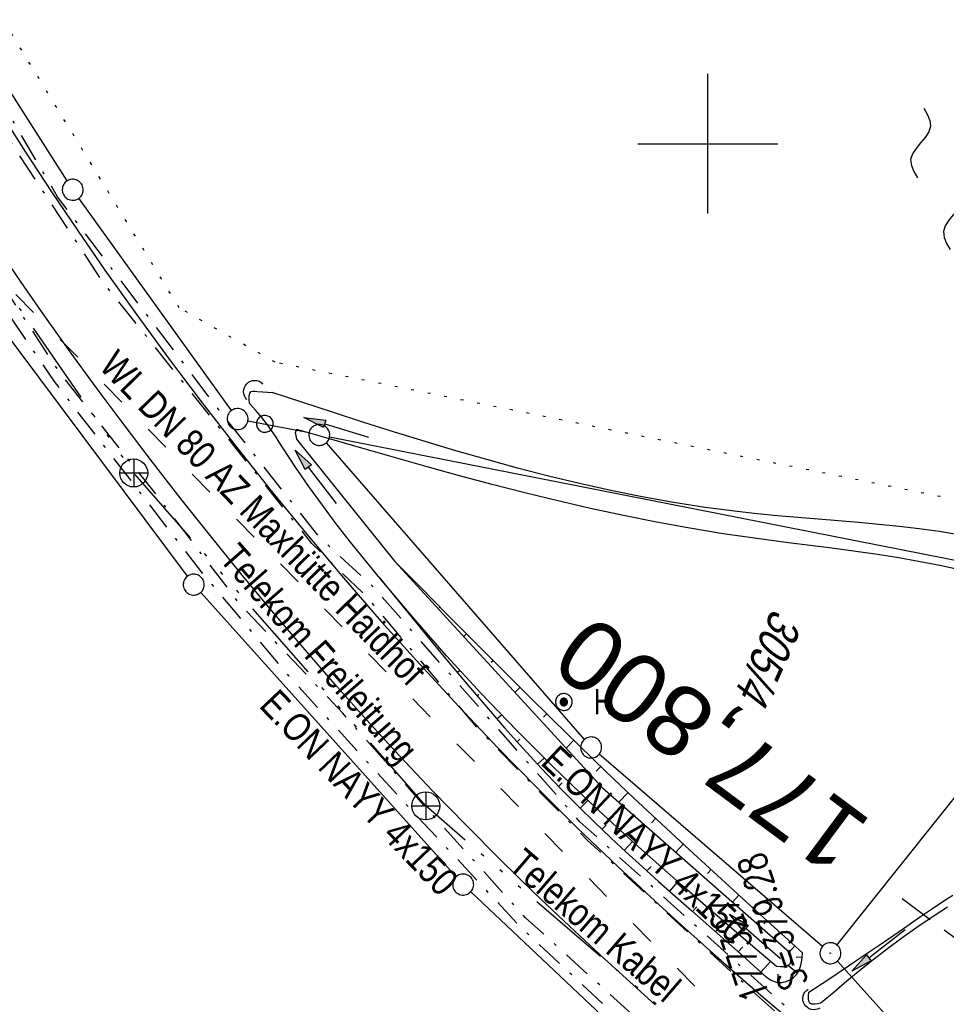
# Model space of a CAD drawing. Extents: x 508656 to 509297, y 448622 to 449584.
# Tile 12 of 53: x 508751 to 508817, y 448838 to 448909. Entities that reach past the tile are written whole.
import ezdxf
from ezdxf.enums import TextEntityAlignment as Align

# ---------------------------------------------------------------- set-up
doc = ezdxf.new("R2010")
doc.units = 0
doc.header["$LTSCALE"] = 10
doc.header["$MEASUREMENT"] = 0
for name, pattern in [('ACAD_ISO03W100', [30, 12, -18]), ('ACAD_ISO14W100', [25.5, 12, -3, 0.5, -3, 0.5, -3, 0.5, -3]), ('AUSGEZOGEN', [0]), ('LT00', [0]), ('LT08', [0.42, 0.2, -0.1, 0.02, -0.1]), ('LT17', [0.15, 0.1, -0.05]), ('PUNKTX2_STR', [0.6, 0.1, -0.5])]:
    doc.linetypes.add(name, pattern=pattern)
doc.layers.get('0').update_dxf_attribs({"linetype": 'LT00'})
for name, color, linetype in [('--EK_FBR', 250, 'LT00'), ('--EK_Schacht-Text', 5, 'LT00'), ('--EK_ST-93-1', 30, 'LT17'), ('--EL_DFK_AB_L', 21, 'LT00'), ('--EL_DFK_AB_P', 7, 'LT00'), ('--WASSER_GRENZE', 180, 'PUNKTX2_STR'), ('--WASSER_NUTZUNG', 180, 'Continuous'), ('DFK_AB_L', 21, 'LT00'), ('DFK_AB_P', 7, 'LT00'), ('DFK_FLUR_NR', 250, 'LT00'), ('DFK_GZPKT', 250, 'LT00'), ('DFK_KATASTER', 250, 'LT00'), ('DFK_TOPO-SYM', 252, 'LT00'), ('DFK_VERMPKT', 252, 'LT00'), ('PFEIL', 140, 'AUSGEZOGEN'), ('STROM_TEXT', 80, 'Continuous'), ('STROM_UNTER', 80, 'LT08'), ('TELEKOM', 210, 'ACAD_ISO14W100'), ('TELEKOM_TEXT', 210, 'Continuous'), ('V124_AFBR_BAB', 250, 'LT00'), ('V124_BOESCH', 250, 'LT00'), ('V124_BOSCHUNG', 250, 'LT00'), ('V124_GRABEN', 250, 'LT00'), ('V124_RASTER', 250, 'LT00'), ('V124_UK_DURCH', 182, 'LT00'), ('WASSERLTG', 130, 'ACAD_ISO03W100'), ('WASSERLTG_TEXT', 130, 'Continuous')]:
    doc.layers.add(name, color=color, linetype=linetype)
doc.styles.add('Beschrift', font='ARIAL.TTF')
doc.styles.add('schachtbeschriftung', font='romans.shx', dxfattribs={"width": 0.75, "height": 2})
doc.styles.get("Standard").update_dxf_attribs({"font": 'ARIAL.TTF'})
doc.styles.add('Versorgungsltg', font='ARIAL.TTF', dxfattribs={"width": 0.8, "height": 2})

# ---------------------------------------------------------------- blocks, each defined once
blk = doc.blocks.new('SYMB7010')
at = {"color": 0, "linetype": 'ByBlock'}
for points in [[(-0.031408, 0.499213), (-0.093728, 0.49134), (-0.15457, 0.475719), (-0.212975, 0.452595), (-0.268021, 0.422333), (-0.31884, 0.385411), (-0.36463, 0.342411), (-0.40467, 0.29401), (-0.438329, 0.240973), (-0.465074, 0.184136), (-0.484486, 0.124395), (-0.496256, 0.062692), (-0.5002, 0)], [(0.5002, 0), (0.496256, 0.062692), (0.484485, 0.124395), (0.465074, 0.184136), (0.438329, 0.240973), (0.40467, 0.29401), (0.36463, 0.342411), (0.31884, 0.385411), (0.268021, 0.422333), (0.212975, 0.452595), (0.15457, 0.475719), (0.093728, 0.49134), (0.031408, 0.499213), (-0.031408, 0.499213)], [(-0.5002, 0), (-0.496256, -0.062692), (-0.484486, -0.124395), (-0.465075, -0.184136), (-0.438329, -0.240973), (-0.404671, -0.29401), (-0.36463, -0.342411), (-0.31884, -0.385411), (-0.268021, -0.422333), (-0.212975, -0.452595), (-0.154571, -0.475719), (-0.093728, -0.49134), (-0.031408, -0.499213), (0.031408, -0.499213)], [(0.031408, -0.499213), (0.093728, -0.491341), (0.15457, -0.475719), (0.212975, -0.452595), (0.268021, -0.422333), (0.31884, -0.385411), (0.36463, -0.342411), (0.404671, -0.294011), (0.438329, -0.240974), (0.465075, -0.184136), (0.484486, -0.124395), (0.496256, -0.062692), (0.500201, 0)]]:
    blk.add_lwpolyline(points, dxfattribs=at)
blk = doc.blocks.new('SYMB7005')
at = {"color": 0, "linetype": 'ByBlock'}
for p, q in [((-0.5005, 0), (-0.496554, -0.062729)), ((-0.22, -0.04784), (-0.22, 0.04784)), ((-0.2, -0.101888), (-0.2, 0.101888)), ((-0.18, -0.134415), (-0.18, 0.134415)), ((-0.16, -0.158785), (-0.16, 0.158786)), ((-0.14, -0.175417), (-0.14, 0.175417)), ((-0.12, -0.190319), (-0.12, 0.190319)), ((-0.1, -0.201009), (-0.1, 0.201009)), ((-0.08, -0.210244), (-0.08, 0.210244)), ((-0.06, -0.216311), (-0.06, 0.216311)), ((-0.04, -0.22156), (-0.04, 0.22156)), ((0.01073, 0.225245), (-0.032092, 0.223205)), ((-0.02, -0.22353), (-0.02, 0.22353)), ((0, -0.22539), (0, 0.22559)), ((0.02, -0.22353), (0.02, 0.22353)), ((0.04, -0.22156), (0.04, 0.22156)), ((0.06, -0.216311), (0.06, 0.216311)), ((0.08, -0.210244), (0.08, 0.210244)), ((0.1, -0.201009), (0.1, 0.201009)), ((0.12, -0.190319), (0.12, 0.190319)), ((0.14, -0.175417), (0.14, 0.175417)), ((0.16, -0.158785), (0.16, 0.158785)), ((0.18, -0.134415), (0.18, 0.134415)), ((0.2, -0.101888), (0.2, 0.101888)), ((0.22, -0.047839), (0.22, 0.04784))]:
    blk.add_line(p, q, dxfattribs=at)
for points in [[(0.5005, 0), (0.496553, 0.062729), (0.484776, 0.124469), (0.465353, 0.184246), (0.438592, 0.241118), (0.404913, 0.294187), (0.364849, 0.342616), (0.319031, 0.385642), (0.268181, 0.422586), (0.213103, 0.452866), (0.154663, 0.476004), (0.093784, 0.491635), (0.031427, 0.499512), (-0.031427, 0.499512), (-0.093784, 0.491635), (-0.154663, 0.476004), (-0.213103, 0.452866), (-0.268181, 0.422586), (-0.319031, 0.385642), (-0.364849, 0.342616), (-0.404913, 0.294187), (-0.438592, 0.241118), (-0.465353, 0.184246), (-0.484776, 0.124469), (-0.496554, 0.062729), (-0.5005, 0)], [(-0.032092, 0.223205), (-0.073754, 0.213098), (-0.11275, 0.195289), (-0.147671, 0.170422), (-0.177255, 0.139395), (-0.200432, 0.10333), (-0.216366, 0.063531), (-0.224479, 0.021435), (-0.224479, -0.021435)], [(0.2255, 0), (0.221425, 0.042676), (0.209347, 0.08381), (0.189703, 0.121915), (0.163202, 0.155613), (0.130803, 0.183687), (0.093676, 0.205122), (0.053164, 0.219144), (0.01073, 0.225245)], [(0.01073, -0.225245), (0.053164, -0.219144), (0.093676, -0.205122), (0.130803, -0.183687), (0.163202, -0.155613), (0.189703, -0.121915), (0.209347, -0.08381), (0.221425, -0.042676), (0.2255, 0)], [(0.031427, -0.499513), (0.093784, -0.491635), (0.154663, -0.476004), (0.213103, -0.452866), (0.268182, -0.422587), (0.319031, -0.385642), (0.364849, -0.342616), (0.404913, -0.294187), (0.438592, -0.241118), (0.465354, -0.184247), (0.484776, -0.124469), (0.496554, -0.062729), (0.500501, 0)], [(-0.496554, -0.062729), (-0.484776, -0.124469), (-0.465353, -0.184246), (-0.438592, -0.241118), (-0.404913, -0.294187), (-0.364849, -0.342616), (-0.319031, -0.385642), (-0.268182, -0.422586), (-0.213103, -0.452866), (-0.154663, -0.476004), (-0.093784, -0.491635), (-0.031427, -0.499513), (0.031427, -0.499513)], [(-0.224479, -0.021435), (-0.216366, -0.063531), (-0.200432, -0.10333), (-0.177255, -0.139395), (-0.147671, -0.170422), (-0.11275, -0.195289), (-0.073754, -0.213098), (-0.032092, -0.223205), (0.01073, -0.225245)]]:
    blk.add_lwpolyline(points, dxfattribs=at)
blk = doc.blocks.new('SYMB7250')
at = {"color": 0, "linetype": 'ByBlock'}
for points in [[(-0.25, 0.28), (-0.208333, 0.308889), (-0.166667, 0.331111), (-0.125, 0.34), (-0.083333, 0.331111), (-0.041667, 0.308889), (0, 0.28)], [(0, 0.28), (0.041667, 0.251111), (0.083333, 0.228889), (0.125, 0.22), (0.166667, 0.228889), (0.208333, 0.251111), (0.25, 0.28)], [(-0.74, 0), (-0.698333, 0.028889), (-0.656667, 0.051111), (-0.615, 0.06), (-0.573333, 0.051111), (-0.531667, 0.028889), (-0.49, 0)], [(-0.49, 0), (-0.448333, -0.028889), (-0.406667, -0.051111), (-0.365, -0.06), (-0.323333, -0.051111), (-0.281667, -0.028889), (-0.24, 0)], [(0.24, 0), (0.281667, 0.028889), (0.323333, 0.051111), (0.365, 0.06), (0.406667, 0.051111), (0.448333, 0.028889), (0.49, 0)], [(0.49, 0), (0.531667, -0.028889), (0.573333, -0.051111), (0.615, -0.06), (0.656667, -0.051111), (0.698333, -0.028889), (0.74, 0)], [(-0.25, -0.28), (-0.208333, -0.251111), (-0.166667, -0.228889), (-0.125, -0.22), (-0.083333, -0.228889), (-0.041667, -0.251111), (0, -0.28)], [(0, -0.28), (0.041667, -0.308889), (0.083333, -0.331111), (0.125, -0.34), (0.166667, -0.331111), (0.208333, -0.308889), (0.25, -0.28)]]:
    blk.add_lwpolyline(points, dxfattribs=at)
blk = doc.blocks.new('SYMB0003')
at = {"color": 0, "linetype": 'ByBlock'}
for p, q in [((-0.015712, 0), (0.010166, 0.012015)), ((0, -0.021257), (-0.015712, 0)), ((0.010166, 0.012015), (0, -0.021257))]:
    blk.add_line(p, q, dxfattribs=at)
for points in [[(-0.031395, 0.499013), (-0.093691, 0.491144), (-0.154509, 0.475528), (-0.21289, 0.452414), (-0.267913, 0.422164), (-0.318712, 0.385257), (-0.364484, 0.342274), (-0.404509, 0.293893), (-0.438154, 0.240877), (-0.464888, 0.184062), (-0.484292, 0.124345), (-0.496058, 0.062667), (-0.5, 0)], [(0.5, 0), (0.496057, 0.062667), (0.484292, 0.124345), (0.464888, 0.184062), (0.438153, 0.240877), (0.404509, 0.293893), (0.364484, 0.342274), (0.318712, 0.385257), (0.267913, 0.422164), (0.21289, 0.452414), (0.154509, 0.475528), (0.093691, 0.491144), (0.031395, 0.499013), (-0.031395, 0.499013)], [(-0.5, 0), (-0.496058, -0.062667), (-0.484292, -0.124345), (-0.464888, -0.184062), (-0.438154, -0.240877), (-0.404509, -0.293893), (-0.364485, -0.342274), (-0.318712, -0.385257), (-0.267914, -0.422164), (-0.21289, -0.452414), (-0.154509, -0.475529), (-0.093691, -0.491144), (-0.031395, -0.499014), (0.031395, -0.499014)], [(0.031395, -0.499014), (0.093691, -0.491144), (0.154509, -0.475529), (0.21289, -0.452414), (0.267914, -0.422164), (0.318712, -0.385257), (0.364485, -0.342274), (0.404509, -0.293893), (0.438154, -0.240877), (0.464889, -0.184062), (0.484292, -0.124345), (0.496058, -0.062667), (0.5, 0)]]:
    blk.add_lwpolyline(points, dxfattribs=at)
blk = doc.blocks.new('Pfreil3')
at = {"layer": 'PFEIL'}
blk.add_hatch(color=256, dxfattribs=at).paths.add_polyline_path([(-1.549, 0.273), (-1.549, -0.273), (0, 0)])
for p, q in [((-1.549, 0), (-4.831, 0)), ((-1.549, -0.273), (-1.549, 0.273)), ((-1.549, 0.273), (0, 0)), ((0, 0), (-1.549, -0.273))]:
    blk.add_line(p, q, dxfattribs=at)
blk = doc.blocks.new('SYMB1107')
at = {"color": 0, "linetype": 'ByBlock'}
for points in [[(-0.2, 0), (-0.196157, 0.039018), (-0.184776, 0.076537), (-0.166294, 0.111114), (-0.141421, 0.141421), (-0.111114, 0.166294), (-0.076537, 0.184776), (-0.039018, 0.196157), (0, 0.2)], [(0, 0.2), (0.039018, 0.196157), (0.076537, 0.184776), (0.111114, 0.166294), (0.141421, 0.141421), (0.166294, 0.111114), (0.184776, 0.076537), (0.196157, 0.039018), (0.2, 0)]]:
    blk.add_lwpolyline(points, dxfattribs=at)

msp = doc.modelspace()

# ---------------------------------------------------------------- linework, layer by layer
at = {"layer": '--EK_FBR'}
for points in [[(508749.374, 448902.252), (508751.207, 448899.401), (508753.068, 448896.569), (508754.961, 448893.758), (508756.886, 448890.969), (508759.157, 448887.77), (508761.473, 448884.604), (508763.833, 448881.47), (508766.236, 448878.369), (508768.68, 448875.3), (508771.29, 448872.114), (508773.944, 448868.966), (508776.644, 448865.856), (508779.389, 448862.787), (508782.181, 448859.759), (508784.962, 448856.831), (508787.789, 448853.946), (508790.659, 448851.105), (508793.573, 448848.31), (508796.531, 448845.562), (508798.327, 448843.935), (508800.137, 448842.323), (508801.959, 448840.726), (508803.791, 448839.14), (508805.632, 448837.563)], [(508796.237, 448838.446), (508794.42, 448840.076), (508792.615, 448841.719), (508790.094, 448844.061), (508787.601, 448846.435), (508785.14, 448848.84), (508782.71, 448851.277), (508780.313, 448853.747), (508777.952, 448856.249), (508775.615, 448858.794), (508773.314, 448861.371), (508771.046, 448863.977), (508768.809, 448866.612), (508766.602, 448869.274), (508764.424, 448871.962), (508762.34, 448874.587), (508760.283, 448877.233), (508758.254, 448879.899), (508756.255, 448882.584), (508754.288, 448885.286), (508752.355, 448888.004), (508750.897, 448890.097), (508749.458, 448892.202)]]:
    msp.add_lwpolyline(points, dxfattribs=at)
at = {"layer": '--EK_ST-93-1', "ltscale": 2.5}
msp.add_line((508846.02, 448822.185), (508813.889, 448846.012), dxfattribs=at)
at = {"layer": '--EL_DFK_AB_L'}
for p, q in [((508809.228, 448842.715), (508828.633, 448867.061)), ((508809.262, 448841.572), (508827.62, 448821.189))]:
    msp.add_line(p, q, dxfattribs=at)
at = {"layer": '--WASSER_GRENZE', "ltscale": 0.2}
for p, q in [((508762.191, 448888.259), (508739.377, 448925.6)), ((508769.05, 448884.378), (508762.191, 448888.259)), ((508827.21, 448872.64), (508769.05, 448884.378))]:
    msp.add_line(p, q, dxfattribs=at)
at = {"layer": 'DFK_AB_L'}
for p, q in [((508809.228, 448842.715), (508828.633, 448867.061)), ((508809.262, 448841.572), (508827.62, 448821.189))]:
    msp.add_line(p, q, dxfattribs=at)
at = {"layer": 'DFK_KATASTER'}
for p, q in [((508754.177, 448897.343), (508744.224, 448912.926)), ((508765.933, 448880.929), (508755.019, 448896.1)), ((508762.782, 448869.081), (508747.95, 448888.93)), ((508771.475, 448879.323), (508767.107, 448880.174)), ((508772.946, 448879.035), (508825.935, 448868.614)), ((508772.703, 448878.614), (508791.158, 448857.406)), ((508781.999, 448847.596), (508763.732, 448867.922)), ((508808.192, 448842.619), (508792.219, 448856.352)), ((508801.765, 448828.873), (508783.046, 448846.524))]:
    msp.add_line(p, q, dxfattribs=at)
at = {"layer": 'STROM_UNTER', "flags": 128}
for points in [[(508917.958, 448743.088), (508902.076, 448757.217), (508886.323, 448771.653), (508891.757, 448778.196), (508892.522, 448779.1), (508875.262, 448787.484), (508858.433, 448795.236), (508850.557, 448801.57), (508828.874, 448819.62), (508808.242, 448835.904), (508790.851, 448851.532), (508776.023, 448868.362), (508772.259, 448871.838), (508765.051, 448880.95), (508753.492, 448896.206), (508747.652, 448906.139), (508744.229, 448911.392), (508738.546, 448923.752)], [(508916.746, 448742.854), (508906.353, 448751.991), (508895.349, 448761.595), (508885.102, 448770.644), (508872.772, 448781.38), (508860.286, 448792.155), (508849.812, 448801.27), (508836.311, 448812.577), (508825.945, 448821.164), (508813.858, 448830.33), (508807.807, 448835.261), (508801.685, 448840.791), (508791.38, 448850.199), (508783.653, 448858.077), (508775.677, 448867.529), (508771.678, 448871.428), (508762.66, 448882.728), (508756.748, 448890.102), (508750.298, 448899.9), (508743.411, 448910.61), (508738.037, 448922.621)], [(508860.741, 448746.32), (508848.715, 448759.239), (508848.068, 448761.52), (508848.287, 448763.845), (508861.595, 448776.175), (508862.699, 448778.092), (508862.817, 448780.056), (508862.288, 448781.458), (508861.169, 448782.481), (508847.29, 448794.051), (508838.054, 448801.718), (508830.025, 448808.421), (508825.714, 448812.223), (508822.923, 448814.503), (508810.339, 448824.105), (508805.715, 448827.694), (508801.841, 448831.316), (508794.283, 448838.026), (508786.967, 448844.663), (508780.237, 448852.103), (508773.886, 448859.296), (508766.511, 448867.112), (508760.817, 448874.58), (508753.645, 448883.64), (508748.934, 448890.89), (508740.772, 448902.745), (508738.826, 448905.821), (508736.051, 448912.176), (508734.695, 448915.195)], [(508860.05, 448745.65), (508858.508, 448747.579), (508851.919, 448755.03), (508848.381, 448759.212), (508847.316, 448761.521), (508847.601, 448764.152), (508860.901, 448776.567), (508861.094, 448777.752), (508860.643, 448778.657), (508859.853, 448779.586), (508857.954, 448781.448), (508846.919, 448793.411), (508829.685, 448807.846), (508825.28, 448811.623), (508815.666, 448819.032), (508803.747, 448828.257), (508793.782, 448837.309), (508786.782, 448843.825), (508779.146, 448851.993), (508770.03, 448861.96), (508763.784, 448869.402), (508753.269, 448883.001), (508741.128, 448900.866), (508738.017, 448905.846), (508734.188, 448914.069)]]:
    msp.add_lwpolyline(points, dxfattribs=at)
at = {"layer": 'TELEKOM', "ltscale": 0.05, "flags": 128}
for points in [[(508779.825, 448852.666), (508758.94, 448876.463), (508737.489, 448907.453), (508734.143, 448913.968)], [(508882.137, 448773.969), (508885.376, 448771.266), (508879.479, 448766.172), (508863.696, 448779.18), (508859.13, 448783.272), (508843.099, 448797.096), (508823.11, 448814.154), (508802.612, 448833.095), (508786.848, 448846.596), (508779.825, 448852.666)]]:
    msp.add_lwpolyline(points, dxfattribs=at)
at = {"layer": 'TELEKOM_TEXT'}
for p, q in [((508758.94, 448877.463), (508758.94, 448875.463)), ((508757.94, 448876.463), (508759.94, 448876.463)), ((508779.825, 448853.666), (508779.825, 448851.666)), ((508778.825, 448852.666), (508780.825, 448852.666))]:
    msp.add_line(p, q, dxfattribs=at)
for centre in [(508758.94, 448876.463), (508779.825, 448852.666)]:
    msp.add_circle(centre, 1, dxfattribs=at)
at = {"layer": 'V124_AFBR_BAB'}
for points in [[(508749.374, 448902.252), (508751.207, 448899.401), (508753.068, 448896.569), (508754.961, 448893.758), (508756.886, 448890.969), (508759.157, 448887.77), (508761.473, 448884.604), (508763.833, 448881.47), (508766.236, 448878.369), (508768.68, 448875.3), (508771.29, 448872.114), (508773.944, 448868.966), (508776.644, 448865.856), (508779.389, 448862.787), (508782.181, 448859.759), (508784.962, 448856.831), (508787.789, 448853.946), (508790.659, 448851.105), (508793.573, 448848.31), (508796.531, 448845.562), (508798.327, 448843.935), (508800.137, 448842.323), (508801.959, 448840.726), (508803.791, 448839.14), (508805.632, 448837.563)], [(508796.237, 448838.446), (508794.42, 448840.076), (508792.615, 448841.719), (508790.094, 448844.061), (508787.601, 448846.435), (508785.14, 448848.84), (508782.71, 448851.277), (508780.313, 448853.747), (508777.952, 448856.249), (508775.615, 448858.794), (508773.314, 448861.371), (508771.046, 448863.977), (508768.809, 448866.612), (508766.602, 448869.274), (508764.424, 448871.962), (508762.34, 448874.587), (508760.283, 448877.233), (508758.254, 448879.899), (508756.255, 448882.584), (508754.288, 448885.286), (508752.355, 448888.004), (508750.897, 448890.097), (508749.458, 448892.202)]]:
    msp.add_lwpolyline(points, dxfattribs=at)
at = {"layer": 'V124_BOESCH'}
for points in [[(508806.758, 448842.167), (508804.734, 448844.001), (508802.712, 448845.838), (508800.694, 448847.679), (508798.683, 448849.527), (508796.68, 448851.383), (508794.687, 448853.249), (508792.706, 448855.129), (508790.791, 448856.974), (508788.887, 448858.831), (508786.994, 448860.699), (508785.11, 448862.575), (508783.232, 448864.459), (508781.359, 448866.348), (508779.49, 448868.241), (508777.622, 448870.136)], [(508776.532, 448868.945), (508777.794, 448867.391), (508779.057, 448865.84), (508780.324, 448864.296), (508781.596, 448862.761), (508782.875, 448861.24), (508784.163, 448859.734), (508785.461, 448858.248), (508786.772, 448856.784), (508788.096, 448855.347), (508789.436, 448853.939), (508790.794, 448852.563), (508791.904, 448851.477), (508793.026, 448850.409), (508794.162, 448849.354), (508795.312, 448848.308), (508796.476, 448847.264), (508797.654, 448846.218), (508798.847, 448845.166), (508800.056, 448844.101), (508801.281, 448843.018), (508802.521, 448841.914), (508803.779, 448840.782), (508804.007, 448840.578), (508804.24, 448840.387), (508804.481, 448840.224), (508804.734, 448840.103), (508805.003, 448840.039), (508805.292, 448840.042), (508805.585, 448840.11), (508805.867, 448840.234), (508806.122, 448840.404), (508806.334, 448840.613), (508806.506, 448840.88), (508806.62, 448841.176), (508806.69, 448841.494), (508806.731, 448841.827), (508806.758, 448842.167)]]:
    msp.add_lwpolyline(points, dxfattribs=at)
at = {"layer": 'V124_BOSCHUNG'}
for p, q in [((508776.539, 448868.937), (508776.539, 448868.937)), ((508778.942, 448868.797), (508778.893, 448868.749)), ((508777.913, 448867.246), (508777.926, 448867.257)), ((508780.839, 448866.875), (508780.779, 448866.816)), ((508779.289, 448865.557), (508779.36, 448865.615)), ((508782.739, 448864.956), (508782.545, 448864.766)), ((508780.673, 448863.874), (508780.737, 448863.926)), ((508784.643, 448863.042), (508784.508, 448862.908)), ((508782.067, 448862.199), (508782.262, 448862.362)), ((508783.476, 448860.534), (508783.609, 448860.648)), ((508786.553, 448861.137), (508786.2, 448860.781)), ((508788.472, 448859.239), (508788.25, 448859.012)), ((508784.902, 448858.884), (508785.241, 448859.184)), ((508786.349, 448857.252), (508786.554, 448857.438)), ((508790.401, 448857.352), (508789.858, 448856.791)), ((508787.823, 448855.641), (508788.295, 448856.082)), ((508792.341, 448855.479), (508792.015, 448855.137)), ((508789.323, 448854.056), (508789.586, 448854.308)), ((508794.295, 448853.619), (508793.636, 448852.92)), ((508790.858, 448852.5), (508791.419, 448853.059)), ((508796.264, 448851.771), (508795.965, 448851.454)), ((508792.426, 448850.977), (508792.716, 448851.277)), ((508794.023, 448849.483), (508794.61, 448850.114)), ((508798.241, 448849.935), (508797.699, 448849.352)), ((508795.639, 448848.013), (508795.933, 448848.338)), ((508800.227, 448848.108), (508799.979, 448847.838)), ((508797.267, 448846.561), (508797.86, 448847.224)), ((508802.218, 448846.287), (508801.762, 448845.784)), ((508798.9, 448845.119), (508799.202, 448845.456)), ((508804.217, 448844.471), (508804.004, 448844.236)), ((508800.535, 448843.678), (508801.154, 448844.37)), ((508802.165, 448842.232), (508802.487, 448842.592)), ((508806.217, 448842.656), (508805.821, 448842.219)), ((508806.73, 448841.821), (508806.307, 448841.856)), ((508803.786, 448840.776), (508804.467, 448841.538)), ((508806.41, 448840.715), (508805.725, 448841.243)), ((508805.003, 448840.039), (508805.016, 448840.631))]:
    msp.add_line(p, q, dxfattribs=at)
at = {"layer": 'V124_GRABEN'}
for points in [[(508767.231, 448881.436), (508767.201, 448881.713), (508767.195, 448881.963), (508767.236, 448882.161), (508767.349, 448882.28), (508767.467, 448882.306), (508767.61, 448882.304), (508767.762, 448882.289), (508768.146, 448882.255), (508768.504, 448882.233), (508768.849, 448882.217)], [(508817.952, 448872.049), (508816.532, 448872.277), (508815.103, 448872.473), (508813.667, 448872.641), (508812.225, 448872.789), (508810.779, 448872.921), (508809.33, 448873.043), (508807.879, 448873.161), (508806.428, 448873.28), (508804.978, 448873.406), (508803.53, 448873.545), (508802.087, 448873.703), (508799.812, 448873.999), (508797.549, 448874.351), (508795.297, 448874.755), (508793.056, 448875.208), (508790.825, 448875.705), (508788.602, 448876.242), (508786.388, 448876.815), (508784.18, 448877.42), (508781.978, 448878.053), (508779.782, 448878.71), (508777.59, 448879.387), (508775.402, 448880.081), (508773.216, 448880.786), (508771.032, 448881.5), (508768.849, 448882.217)], [(508804.896, 448841.172), (508803.203, 448842.616), (508801.513, 448844.062), (508799.827, 448845.513), (508798.148, 448846.972), (508796.479, 448848.441), (508794.821, 448849.923), (508793.177, 448851.42), (508791.55, 448852.935), (508788.913, 448855.471), (508786.327, 448858.062), (508783.795, 448860.706), (508781.318, 448863.402), (508778.896, 448866.148), (508776.532, 448868.945), (508775.481, 448870.229), (508774.446, 448871.525), (508773.428, 448872.834), (508772.433, 448874.16), (508771.463, 448875.505), (508770.521, 448876.869), (508769.61, 448878.256), (508769.345, 448878.673), (508769.078, 448879.088), (508768.804, 448879.498), (508768.518, 448879.899), (508768.106, 448880.424), (508767.674, 448880.934), (508767.231, 448881.436)], [(508770.616, 448879.576), (508770.478, 448879.351), (508770.587, 448878.868), (508777.622, 448870.136), (508792.461, 448853.951), (508805.826, 448842.215)], [(508818.104, 448869.519), (508816.58, 448869.849), (508815.048, 448870.143), (508813.509, 448870.408), (508811.964, 448870.648), (508810.414, 448870.87), (508808.861, 448871.079), (508807.307, 448871.28), (508805.751, 448871.479), (508804.196, 448871.682), (508802.643, 448871.894), (508801.093, 448872.121), (508798.709, 448872.508), (508796.335, 448872.94), (508793.97, 448873.413), (508791.612, 448873.923), (508789.261, 448874.467), (508786.917, 448875.041), (508784.578, 448875.64), (508782.244, 448876.262), (508779.914, 448876.902), (508777.586, 448877.558), (508775.261, 448878.224), (508772.938, 448878.898), (508770.616, 448879.576)], [(508807.224, 448839.342), (508808.643, 448840.284), (508810.057, 448841.229), (508811.46, 448842.176), (508812.379, 448842.804), (508813.295, 448843.434), (508814.213, 448844.065), (508815.137, 448844.698), (508816.071, 448845.332), (508817.02, 448845.967), (508817.507, 448846.285)], [(508817.142, 448845.424), (508816.026, 448844.709), (508814.938, 448843.973), (508813.875, 448843.216), (508812.832, 448842.439), (508811.805, 448841.641), (508810.871, 448840.89), (508809.944, 448840.125), (508809.022, 448839.352), (508808.102, 448838.574)], [(508805.826, 448842.215), (508805.875, 448841.948), (508805.905, 448841.699), (508805.894, 448841.484), (508805.823, 448841.321), (508805.669, 448841.217), (508805.448, 448841.17), (508805.183, 448841.162), (508804.896, 448841.172)], [(508808.102, 448838.574), (508807.852, 448838.522), (508807.619, 448838.49), (508807.424, 448838.498), (508807.282, 448838.565), (508807.21, 448838.696), (508807.187, 448838.882), (508807.198, 448839.103), (508807.224, 448839.342)]]:
    msp.add_lwpolyline(points, dxfattribs=at)
at = {"layer": 'V124_RASTER'}
for p, q in [((508799.998, 448895), (508799.998, 448905)), ((508794.996, 448900), (508804.996, 448900))]:
    msp.add_line(p, q, dxfattribs=at)
at = {"layer": 'WASSERLTG', "ltscale": 0.015}
msp.add_lwpolyline([(508737.502, 448921.434), (508750.521, 448889.227), (508821.571, 448816.837), (508845.571, 448796.537), (508948.384, 448690.682)], dxfattribs=at)

# ---------------------------------------------------------------- block references
at = {"layer": '--EL_DFK_AB_P', "xscale": 1.500000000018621, "yscale": 1.5, "zscale": 1.5, "rotation": 264.7377099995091}
msp.add_blockref('SYMB0003', (508808.76, 448842.131), dxfattribs=at)
at = {"layer": '--WASSER_NUTZUNG', "xscale": 9.999999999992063, "yscale": 9.999999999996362, "zscale": 10, "rotation": 264.7376999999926}
msp.add_blockref('SYMB7250', (508817.997, 448899.798), dxfattribs=at)
at = {"layer": 'DFK_AB_P', "xscale": 1.500000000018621, "yscale": 1.5, "zscale": 1.5, "rotation": 264.7377099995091}
msp.add_blockref('SYMB0003', (508808.76, 448842.131), dxfattribs=at)
at = {"layer": 'DFK_GZPKT', "xscale": 1.500000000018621, "yscale": 1.5, "zscale": 1.5, "rotation": 264.7377099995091}
for p in [(508754.58, 448896.71), (508766.37, 448880.317), (508772.211, 448879.179), (508763.231, 448868.48), (508791.651, 448856.84), (508782.5, 448847.04)]:
    msp.add_blockref('SYMB7010', p, dxfattribs=at)
at = {"layer": 'DFK_VERMPKT', "xscale": 1.200000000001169, "yscale": 1.200000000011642, "zscale": 1.2, "rotation": 264.7377100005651}
for name, p in [('SYMB7010', (508768.32, 448879.969)), ('SYMB7005', (508789.701, 448860.09))]:
    msp.add_blockref(name, p, dxfattribs=at)
at = {"layer": 'PFEIL'}
for p, rotation in [((508771.114, 448880.432), 163.0810012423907), ((508770.481, 448878.103), 127.5822428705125), ((508801.548, 448844.933), 138.9146255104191), ((508810.288, 448840.857), 217.8616171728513)]:
    msp.add_blockref('Pfreil3', p, dxfattribs=dict(at, rotation=rotation))
at = {"layer": 'V124_UK_DURCH', "yscale": 4, "zscale": 4}
for p, xscale, rotation in [((508767.597, 448882.277), 3.999999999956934, 44.99284304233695), ((508807.582, 448838.888), 3.999999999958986, 121.4548030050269)]:
    msp.add_blockref('SYMB1107', p, dxfattribs=dict(at, xscale=xscale, rotation=rotation))

# ---------------------------------------------------------------- texts
at = {"layer": '--EK_Schacht-Text', "style": 'schachtbeschriftung', "width": 0.75}
for s, p in [('S=379.28', (508807.163, 448839.985)), ('177327', (508804.434, 448839.063))]:
    msp.add_text(s, height=2, rotation=108.6624, dxfattribs=at).set_placement(p)
at = {"layer": '--EK_ST-93-1', "style": 'Beschrift'}
msp.add_text('177,800', height=5, rotation=-216.57451, dxfattribs=at).set_placement((508810.357, 448849.481), align=Align.MIDDLE_LEFT)
at = {"layer": 'DFK_FLUR_NR', "oblique": 13.754, "width": 0.75}
msp.add_text('305/4', height=2.5, rotation=245.772, dxfattribs=at).set_placement((508804.641, 448866.864))
at = {"layer": 'DFK_TOPO-SYM', "width": 0.75}
msp.add_text('H', height=1.8, rotation=0.00116, dxfattribs=at).set_placement((508791.841, 448859.211))
at = {"layer": 'STROM_TEXT', "style": 'Versorgungsltg', "width": 0.8}
for rotation, p in [(313.52155, (508774.338, 448852.926)), (316.82973, (508794.846, 448849.215))]:
    msp.add_text('E.ON NAYY 4x150', height=2, rotation=rotation, dxfattribs=at).set_placement(p, align=Align.CENTER)
at = {"layer": 'TELEKOM_TEXT', "style": 'Versorgungsltg', "width": 0.8}
for s, rotation, p in [('Telekom Freileitung', 311.26959, (508771.455, 448862.911)), ('Telekom Kabel', 319.24259, (508791.258, 448843.377))]:
    msp.add_text(s, height=2, rotation=rotation, dxfattribs=at).set_placement(p, align=Align.CENTER)
at = {"layer": 'WASSERLTG_TEXT', "insert": (508768.198, 448873.234), "char_height": 2, "attachment_point": 5, "rotation": 314.1638, "style": 'Versorgungsltg'}
msp.add_mtext('WL DN 80 AZ Maxhütte Haidhof', dxfattribs=at)

doc.saveas('drawing.dxf')
